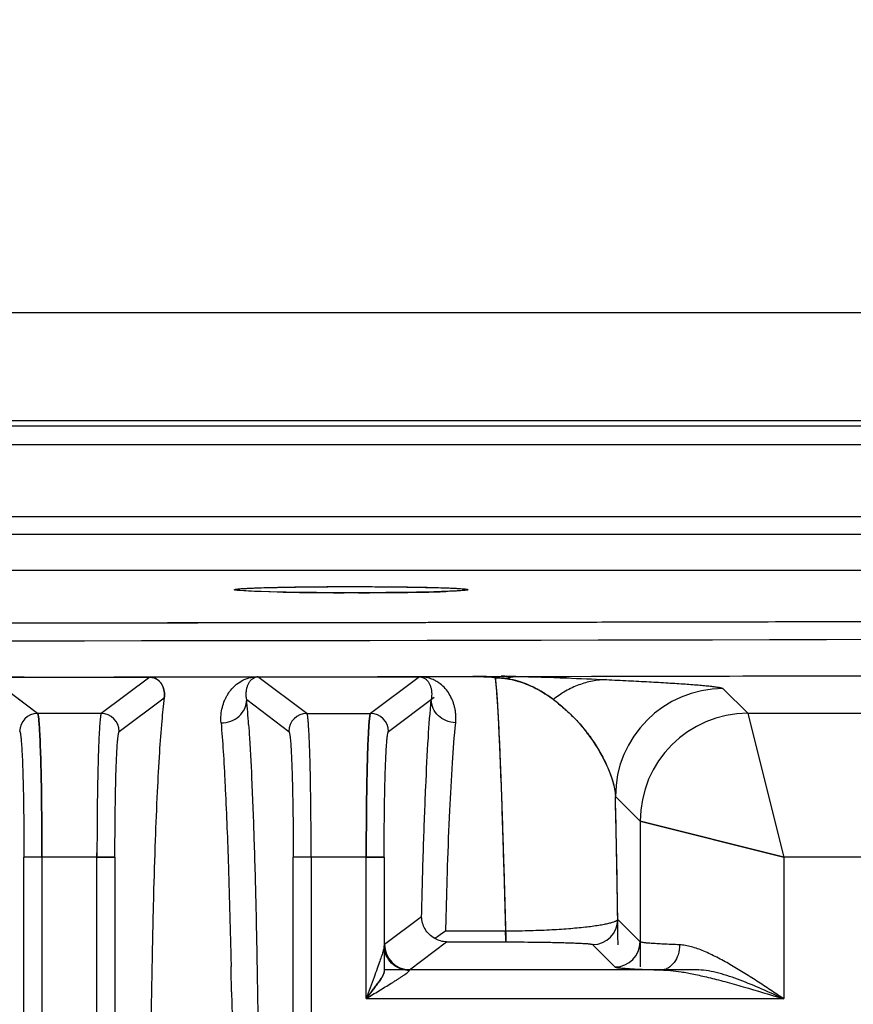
# Model space of a CAD drawing. Header units: inches. Extents: x 0 to 34, y 0 to 22.
# Tile 44 of 108: x 8.9 to 9.8, y 18.5 to 19.6. Entities that reach past the tile are written whole.
import ezdxf

# ---------------------------------------------------------------- set-up
doc = ezdxf.new("R2010")
doc.units = ezdxf.units.IN
doc.header["$LTSCALE"] = 1.87
doc.header["$MEASUREMENT"] = 0
doc.layers.get('0').update_dxf_attribs({"linetype": 'CONTINUOUS'})
doc.layers.add('DIMENSIONS', color=7, linetype='CONTINUOUS')
doc.styles.get("Standard").update_dxf_attribs({"font": 'txt', "width": 0.8})
doc.dimstyles.new('DIMSTYLE_1', dxfattribs={"dimtxt": 0.125, "dimasz": 0.18, "dimexe": 0.18, "dimexo": 0.0625, "dimgap": 0.09, "dimtad": 0, "dimtih": 1, "dimtoh": 1, "dimdec": 3, "dimzin": 4, "dimdsep": 46, "dimtxsty": 'STANDARD', "dimblk": '_FILLED', "dimblk1": '_FILLED', "dimblk2": '_FILLED', "dimcen": 0.09, "dimadec": 0, "dimazin": 0, "dimtp": 0.01, "dimtm": 0.01, "dimtfac": 1, "dimtdec": 3, "dimtofl": 0, "dimtmove": 0, "dimatfit": 3, "dimldrblk": '_FILLED', "dimfxl": 1, "dimtolj": 1, "dimtzin": 4, "dimarcsym": 0})

# ---------------------------------------------------------------- blocks, each defined once
blk = doc.blocks.new('_FILLED')
at = {"color": 0, "linetype": 'BYBLOCK'}
blk.add_solid([(0, 0), (-1, 0.1736), (-1, -0.1736)], dxfattribs=at)
blk = doc.blocks.new('*D2')
at = {"layer": 'DIMENSIONS', "color": 2, "linetype": 'CONTINUOUS'}
for p, q in [((4.4641, 19.3916), (4.4641, 20.4206)), ((11.905, 19.3916), (11.905, 20.4206)), ((4.4641, 20.2956), (7.5596, 20.2956)), ((11.905, 20.2956), (8.8096, 20.2956))]:
    blk.add_line(p, q, dxfattribs=at)
at = {"layer": 'DIMENSIONS', "color": 2, "linetype": 'CONTINUOUS', "xscale": 0.18, "yscale": 0.18, "zscale": 0.18, "rotation": 180}
blk.add_blockref('_FILLED', (4.4641, 20.2956), dxfattribs=at)
at = {"layer": 'DIMENSIONS', "color": 2, "linetype": 'CONTINUOUS', "xscale": 0.18, "yscale": 0.18, "zscale": 0.18}
blk.add_blockref('_FILLED', (11.905, 20.2956), dxfattribs=at)
at = {"layer": 'DIMENSIONS', "color": 2, "linetype": 'CONTINUOUS', "insert": (8.1846, 20.3581), "char_height": 0.125, "width": 1.125, "attachment_point": 2, "line_spacing_factor": 0.9}
blk.add_mtext('7.441{\\Ftxt.shx;\\W1.000000;\\H0.125000; }[189]', dxfattribs=at)

msp = doc.modelspace()

# ---------------------------------------------------------------- linework, layer by layer
at = {"color": 6, "linetype": 'CONTINUOUS'}
for p, q in [((11.057, 19.27), (5.3121, 19.27)), ((10.532, 19.1519), (4.1294, 19.1519)), ((10.513, 19.146), (5.8562, 19.146)), ((5.9072, 19.126), (10.4619, 19.126)), ((5.9699, 19.0468), (10.3992, 19.0468)), ((5.9741, 19.0276), (10.3951, 19.0276)), ((10.3915, 18.9878), (5.9776, 18.9878)), ((9.1877, 18.9648), (9.1692, 18.9657)), ((9.2161, 18.964), (9.1877, 18.9648)), ((9.2914, 18.9634), (9.283, 18.9634)), ((9.2988, 18.9634), (9.2914, 18.9634)), ((8.9469, 18.8311), (8.8933, 18.8708)), ((8.8933, 18.8708), (8.9323, 18.8708)), ((8.9469, 18.8311), (8.8941, 18.8708)), ((8.9323, 18.8708), (8.8941, 18.8708)), ((8.9323, 18.8708), (9.0306, 18.8708)), ((9.0698, 18.8708), (9.0167, 18.831)), ((9.1874, 18.8711), (9.0306, 18.871)), ((9.0306, 18.8709), (9.1874, 18.8711)), ((9.0698, 18.8708), (9.0306, 18.8709)), ((9.0306, 18.8708), (9.0698, 18.8708)), ((9.0698, 18.871), (9.184, 18.8711)), ((9.184, 18.8711), (9.1886, 18.8712)), ((9.2421, 18.8311), (9.1886, 18.8712)), ((9.1886, 18.8712), (9.2277, 18.8712)), ((9.1889, 18.8712), (9.2277, 18.8712)), ((9.2277, 18.8712), (9.3259, 18.8712)), ((9.3656, 18.8711), (9.312, 18.831)), ((9.3259, 18.8713), (9.4246, 18.8715)), ((9.4244, 18.8715), (9.3259, 18.8713)), ((9.3656, 18.8711), (9.3259, 18.8713)), ((9.3259, 18.8712), (9.3604, 18.8712)), ((9.3259, 18.8712), (9.3656, 18.8711)), ((9.3604, 18.8712), (9.3655, 18.8714)), ((9.3655, 18.8713), (9.4244, 18.8714)), ((9.4244, 18.8715), (9.4487, 18.8715)), ((9.4244, 18.8715), (9.4487, 18.8715)), ((9.4246, 18.8715), (9.4487, 18.8715)), ((9.4487, 18.8715), (9.4606, 18.8716)), ((9.4487, 18.8715), (9.4606, 18.8716)), ((9.4487, 18.8715), (9.4606, 18.8716)), ((9.4606, 18.8716), (9.4712, 18.8716)), ((9.4606, 18.8716), (9.4712, 18.8716)), ((9.4606, 18.8716), (9.4712, 18.8716)), ((9.4712, 18.8716), (9.4693, 18.8716)), ((9.4693, 18.8716), (9.4712, 18.8716)), ((9.7257, 18.8312), (9.6987, 18.8582)), ((9.0364, 18.8114), (9.0858, 18.8483)), ((9.1762, 18.8462), (9.2225, 18.8114)), ((9.3317, 18.8113), (9.3817, 18.8488)), ((9.0167, 18.831), (8.9469, 18.8311)), ((9.2422, 18.8311), (9.312, 18.831)), ((9.7257, 18.8312), (9.7257, 18.8311)), ((12.0764, 18.8311), (9.7258, 18.8311)), ((9.7258, 18.8311), (9.7651, 18.6737)), ((9.7258, 18.8311), (9.7651, 18.6737)), ((9.4542, 18.7761), (9.4543, 18.7747)), ((9.4543, 18.7752), (9.4543, 18.7733)), ((9.4543, 18.7744), (9.4544, 18.7724)), ((9.4543, 18.7733), (9.4545, 18.7679)), ((9.1524, 18.7543), (9.1525, 18.7528)), ((9.1819, 18.7538), (9.182, 18.7506)), ((9.6077, 18.7131), (9.5806, 18.7401)), ((9.6077, 18.7131), (9.6077, 18.5532)), ((9.7651, 18.6737), (9.6077, 18.7131)), ((9.7651, 18.6737), (9.6077, 18.7131)), ((9.6077, 18.7131), (9.7651, 18.6737)), ((8.9319, 12.5435), (8.9319, 18.6737)), ((9.0317, 18.6736), (8.9319, 18.6737)), ((8.9516, 18.6737), (8.9319, 18.6737)), ((8.9516, 18.6737), (8.9516, 12.5435)), ((9.012, 12.5436), (9.012, 18.6783)), ((9.012, 18.6736), (9.0317, 18.6736)), ((9.0317, 18.6736), (9.0317, 12.5436)), ((9.2272, 12.5435), (9.2272, 18.6737)), ((9.327, 18.6736), (9.2272, 18.6737)), ((9.2469, 18.6737), (9.2272, 18.6737)), ((9.2469, 18.6737), (9.2469, 12.5436)), ((9.3073, 18.5188), (9.3073, 18.6736)), ((9.3073, 18.6736), (9.327, 18.6736)), ((9.327, 18.6736), (9.327, 18.5477)), ((9.7651, 18.6737), (9.7651, 18.5185)), ((12.0371, 18.6737), (9.7651, 18.6737)), ((9.368, 18.6082), (9.3274, 18.5778)), ((9.6077, 18.5808), (9.5831, 18.6053)), ((9.3946, 18.5929), (9.4601, 18.5928)), ((9.3549, 18.5502), (9.3955, 18.5807)), ((9.3955, 18.5807), (9.461, 18.5807)), ((9.5556, 18.5778), (9.5801, 18.5532)), ((9.1588, 18.5639), (9.159, 18.5537)), ((9.3274, 18.5503), (9.6717, 18.5499)), ((9.6717, 18.5499), (9.3274, 18.5503)), ((9.3545, 18.5494), (9.3549, 18.5502)), ((9.1596, 18.5259), (9.1601, 18.4998)), ((9.3073, 18.5187), (9.7651, 18.5185))]:
    msp.add_line(p, q, dxfattribs=at)
for centre, radius, start, end in [((9.2814, 22.5556), 3.5921, 268.959, 269.5289), ((9.2905, 23.646), 4.6826, 269.5277, 269.9083), ((9.2919, 23.5171), 4.5537, 270.0864, 270.4903), ((9.3046, 22.2387), 3.2753, 270.4602, 271.0813), ((9.3363, 20.65), 1.6863, 271.0224, 271.8783), ((9.3565, 20.0165), 1.0524, 271.9086, 272.0652), ((8.1846, 722.7896), 703.8597, 269.6742191, 270.325781), ((8.1846, 726.3077), 707.3777, 269.7531502, 270.2468506), ((8.1846, 724.3401), 705.4298, 269.6746011, 270.3253989), ((8.1846, 724.2569), 705.3466, 269.6745627, 270.3254373), ((8.1846, 724.0787), 705.1684, 269.6744801, 270.3255193), ((8.2206, 713.2025), 694.332, 270.103199, 270.3223375), ((8.2203, 714.5102), 695.6397, 270.1030239, 270.2575666), ((9.1889, 18.8515), 0.0196, 90.0014, 94.4061), ((9.4496, 17.6105), 1.2612, 90.6544, 91.1452), ((9.4486, 17.6783), 1.1934, 90.45, 91.1637), ((9.4488, 17.6842), 1.1875, 90.6573, 91.1692), ((9.4487, 17.427), 1.4448, 89.1075, 89.7459), ((9.4475, 18.7809), 0.0894, 78.1225, 81.5705), ((9.4482, 18.7845), 0.0858, 78.0713, 81.6696), ((9.4504, 17.5979), 1.2739, 89.1499, 89.5289), ((9.6988, 18.7401), 0.1182, 90.0469, 179.9538), ((7.8017, 18.727), 1.3797, 3.8202, 4.9552), ((8.9469, 18.8114), 0.0197, 90.0065, 179.9478), ((9.0167, 18.8113), 0.0197, 0.0479, 89.8645), ((9.2422, 18.8114), 0.0197, 89.9827, 179.9477), ((9.312, 18.8113), 0.0197, 0.0474, 89.8407), ((9.7259, 18.713), 0.1182, 90.0468, 179.9579), ((-7.1783, 18.3583), 16.7632, 0.74895, 1.30537), ((-5.6849, 18.3855), 15.2696, 0.71996, 1.33079), ((-4.6542, 18.4057), 14.2387, 0.80326, 1.34575), ((9.5556, 18.6054), 0.0276, 269.9708, 359.9607), ((9.355, 18.5778), 0.0276, 180.0553, 269.8675), ((9.5801, 18.5808), 0.0276, 269.9713, 359.9596), ((-4.5994, 18.258), 13.7616, 1.1154, 1.23138)]:
    msp.add_arc(centre, radius, start, end, dxfattribs=at)
msp.add_ellipse((9.2909, 18.9667), major_axis=(0.128, 0), ratio=0.026186, dxfattribs=at)
msp.add_ellipse((8.1846, 19.3593), major_axis=(18.668, 0), ratio=0.026186, start_param=-1.501821, end_param=-1.358021, dxfattribs=at)
for points, knots in [([(9.1629, 18.9667), (9.1629, 18.9668), (9.1631, 18.9669), (9.1634, 18.967), (9.164, 18.9672), (9.1647, 18.9673), (9.1657, 18.9674), (9.1674, 18.9676), (9.1701, 18.9679), (9.1739, 18.9681), (9.1785, 18.9683), (9.1838, 18.9686), (9.1877, 18.9687), (9.1897, 18.9688)], [0, 0, 0, 0, 0.006507, 0.019629, 0.040356, 0.068855, 0.105158, 0.149251, 0.260684, 0.402623, 0.57396, 0.773491, 1, 1, 1, 1]), ([(9.1692, 18.9657), (9.1683, 18.9658), (9.1667, 18.9659), (9.1649, 18.9661), (9.1639, 18.9663), (9.1634, 18.9665), (9.1631, 18.9666), (9.1629, 18.9667), (9.1629, 18.9667)], [0, 0, 0, 0, 0.426946, 0.734978, 0.844242, 0.923802, 0.97438, 1, 1, 1, 1]), ([(9.1897, 18.9688), (9.1966, 18.969), (9.2118, 18.9694), (9.2461, 18.97), (9.2925, 18.9702), (9.3387, 18.9699), (9.3725, 18.9694), (9.3874, 18.969), (9.3941, 18.9687)], [0, 0, 0, 0, 0.101062, 0.223092, 0.503312, 0.781781, 0.901709, 1, 1, 1, 1]), ([(9.3941, 18.9687), (9.396, 18.9687), (9.3995, 18.9685), (9.4045, 18.9683), (9.4087, 18.9681), (9.4122, 18.9678), (9.415, 18.9676), (9.4168, 18.9673), (9.4179, 18.9672), (9.4184, 18.967), (9.4187, 18.9669), (9.4188, 18.9668), (9.4188, 18.9667)], [0, 0, 0, 0, 0.226905, 0.42658, 0.597864, 0.739603, 0.850793, 0.931012, 0.959466, 0.980182, 0.993346, 1, 1, 1, 1]), ([(9.4188, 18.9667), (9.4188, 18.9667), (9.4187, 18.9666), (9.4184, 18.9665), (9.4179, 18.9663), (9.4168, 18.9661), (9.415, 18.9659), (9.4123, 18.9657), (9.4089, 18.9654), (9.4047, 18.9652), (9.3998, 18.965), (9.3963, 18.9648), (9.3944, 18.9648)], [0, 0, 0, 0, 0.006682, 0.019855, 0.040571, 0.069019, 0.149214, 0.260368, 0.402072, 0.573338, 0.773029, 1, 1, 1, 1]), ([(8.9323, 18.8708), (8.9405, 18.8708), (8.9528, 18.8708), (8.9692, 18.8708), (8.9815, 18.8708), (8.9938, 18.8708), (9.0101, 18.8709), (9.0224, 18.871), (9.0306, 18.871)], [0, 0, 0, 0, 0.250021, 0.375026, 0.500029, 0.625027, 0.750021, 1, 1, 1, 1]), ([(8.9323, 18.8708), (8.9405, 18.8708), (8.9528, 18.8708), (8.9692, 18.8708), (8.9815, 18.8708), (8.9938, 18.8708), (9.0101, 18.8709), (9.0224, 18.871), (9.0306, 18.871)], [0, 0, 0, 0, 0.250021, 0.375026, 0.500029, 0.625027, 0.750022, 1, 1, 1, 1]), ([(9.0306, 18.8708), (9.0339, 18.8708), (9.0388, 18.8708), (9.0453, 18.8708), (9.0502, 18.8708), (9.0551, 18.8708), (9.0616, 18.8709), (9.0665, 18.871), (9.0698, 18.871)], [0, 0, 0, 0, 0.250007, 0.375012, 0.500017, 0.625015, 0.750011, 1, 1, 1, 1]), ([(9.0858, 18.8483), (9.0861, 18.8506), (9.086, 18.8552), (9.0844, 18.8605), (9.0823, 18.8643), (9.08, 18.8669), (9.0773, 18.8689), (9.0747, 18.8701), (9.0723, 18.8706), (9.0707, 18.8708), (9.0698, 18.8708)], [0, 0, 0, 0, 0.223637, 0.428792, 0.530709, 0.638054, 0.764323, 0.850577, 0.913016, 1, 1, 1, 1]), ([(9.0698, 18.8708), (9.0714, 18.8708), (9.0739, 18.8704), (9.0774, 18.8689), (9.0801, 18.8669), (9.0823, 18.8642), (9.0845, 18.8605), (9.086, 18.8551), (9.0861, 18.8506), (9.0858, 18.8483)], [0, 0, 0, 0, 0.153921, 0.23857, 0.363817, 0.470704, 0.572306, 0.77694, 1, 1, 1, 1]), ([(9.1481, 18.8206), (9.1479, 18.8236), (9.1479, 18.8295), (9.1493, 18.8378), (9.1514, 18.8442), (9.1536, 18.8488), (9.156, 18.8531), (9.1597, 18.8581), (9.1652, 18.8634), (9.1711, 18.8673), (9.1762, 18.8694), (9.1795, 18.8703), (9.1818, 18.8708), (9.1832, 18.871), (9.184, 18.8711)], [0, 0, 0, 0, 0.133294, 0.255769, 0.37031, 0.425618, 0.479922, 0.587178, 0.696576, 0.81789, 0.892345, 0.938387, 0.965993, 1, 1, 1, 1]), ([(9.1762, 18.8462), (9.176, 18.8476), (9.1756, 18.8504), (9.1757, 18.8544), (9.1762, 18.858), (9.1771, 18.8613), (9.1784, 18.8643), (9.1798, 18.8665), (9.1813, 18.8681), (9.1827, 18.8693), (9.1843, 18.8702), (9.1863, 18.8709), (9.1877, 18.8711), (9.1886, 18.8712)], [0, 0, 0, 0, 0.13937, 0.264946, 0.379988, 0.48705, 0.588413, 0.688296, 0.740098, 0.796318, 0.864452, 0.911599, 1, 1, 1, 1]), ([(9.2277, 18.8712), (9.2359, 18.8712), (9.2481, 18.8712), (9.2645, 18.8712), (9.2768, 18.8712), (9.2891, 18.8712), (9.3054, 18.8713), (9.3177, 18.8714), (9.3259, 18.8714)], [0, 0, 0, 0, 0.250028, 0.375036, 0.500039, 0.625037, 0.750029, 1, 1, 1, 1]), ([(9.2277, 18.8712), (9.2359, 18.8712), (9.2481, 18.8712), (9.2645, 18.8712), (9.2768, 18.8712), (9.2891, 18.8711), (9.3054, 18.8712), (9.3177, 18.8714), (9.3259, 18.8714)], [0, 0, 0, 0, 0.250028, 0.375036, 0.500039, 0.625037, 0.750029, 1, 1, 1, 1]), ([(9.3656, 18.8711), (9.3652, 18.8711), (9.3643, 18.8711), (9.3632, 18.8711), (9.3622, 18.8711), (9.3615, 18.8711), (9.361, 18.8712), (9.3606, 18.8712), (9.3605, 18.8713), (9.3605, 18.8713)], [0, 0, 0, 0, 0.229366, 0.504059, 0.650907, 0.798633, 0.923146, 0.969022, 1, 1, 1, 1]), ([(9.4054, 18.8207), (9.4055, 18.8223), (9.4057, 18.8253), (9.4056, 18.8297), (9.4051, 18.8339), (9.4043, 18.838), (9.4032, 18.8418), (9.4014, 18.8467), (9.3986, 18.8524), (9.3941, 18.8585), (9.3893, 18.863), (9.3847, 18.8661), (9.3813, 18.8679), (9.378, 18.8692), (9.3749, 18.8702), (9.3716, 18.8709), (9.3684, 18.8713), (9.3665, 18.8714), (9.3655, 18.8713)], [0, 0, 0, 0, 0.06344, 0.124218, 0.182766, 0.239373, 0.294359, 0.348047, 0.452551, 0.5557, 0.661967, 0.71956, 0.784253, 0.821695, 0.865454, 0.921348, 0.957285, 1, 1, 1, 1]), ([(9.3656, 18.8711), (9.3663, 18.8711), (9.3674, 18.871), (9.369, 18.8706), (9.3705, 18.8701), (9.3721, 18.8692), (9.3735, 18.868), (9.375, 18.8663), (9.3765, 18.8641), (9.3777, 18.8611), (9.3786, 18.8578), (9.3791, 18.8543), (9.3791, 18.8504), (9.3788, 18.8478), (9.3785, 18.8464)], [0, 0, 0, 0, 0.070356, 0.102884, 0.15142, 0.220557, 0.277347, 0.32951, 0.429107, 0.529457, 0.634412, 0.74643, 0.867352, 1, 1, 1, 1]), ([(9.4244, 18.8714), (9.4267, 18.8715), (9.4301, 18.8715), (9.4347, 18.8714), (9.4376, 18.8713), (9.4398, 18.8712), (9.4416, 18.8712), (9.4432, 18.8711), (9.4448, 18.871), (9.4462, 18.8708), (9.4475, 18.8706), (9.4483, 18.8703), (9.4487, 18.87)], [0, 0, 0, 0, 0.280685, 0.42154, 0.560807, 0.630876, 0.701368, 0.770653, 0.836719, 0.895535, 0.94228, 1, 1, 1, 1]), ([(9.4487, 18.8701), (9.447, 18.8704), (9.4432, 18.8709), (9.4351, 18.8714), (9.4289, 18.8715), (9.4246, 18.8715)], [0, 0, 0, 0, 0.220567, 0.470476, 1, 1, 1, 1]), ([(9.4487, 18.8701), (9.447, 18.8704), (9.4432, 18.8709), (9.4352, 18.8714), (9.4289, 18.8715), (9.4246, 18.8715)], [0, 0, 0, 0, 0.220563, 0.470464, 1, 1, 1, 1]), ([(9.4487, 18.8701), (9.451, 18.8702), (9.455, 18.87), (9.459, 18.8696), (9.4606, 18.8693)], [0, 0, 0, 0, 0.573895, 1, 1, 1, 1]), ([(9.4487, 18.8701), (9.451, 18.8702), (9.455, 18.87), (9.459, 18.8696), (9.4606, 18.8693)], [0, 0, 0, 0, 0.573827, 1, 1, 1, 1]), ([(9.4487, 18.8702), (9.45, 18.8701), (9.4522, 18.8701), (9.4554, 18.8699), (9.4582, 18.8697), (9.4599, 18.8694), (9.4606, 18.8693)], [0, 0, 0, 0, 0.306138, 0.575727, 0.803427, 1, 1, 1, 1]), ([(9.4487, 18.8702), (9.4493, 18.8651), (9.4504, 18.8532), (9.4517, 18.8323), (9.453, 18.8054), (9.4539, 18.7855), (9.4543, 18.7744)], [0, 0, 0, 0, 0.157975, 0.374256, 0.653767, 1, 1, 1, 1]), ([(9.4487, 18.8701), (9.4493, 18.8653), (9.4503, 18.8536), (9.4516, 18.8331), (9.453, 18.8063), (9.4538, 18.7864), (9.4543, 18.7752)], [0, 0, 0, 0, 0.154927, 0.368813, 0.648699, 1, 1, 1, 1]), ([(9.4488, 18.8698), (9.4493, 18.8649), (9.4503, 18.8534), (9.4517, 18.8331), (9.453, 18.8067), (9.4538, 18.787), (9.4542, 18.7761)], [0, 0, 0, 0, 0.156155, 0.370546, 0.649857, 1, 1, 1, 1]), ([(9.4606, 18.8693), (9.4623, 18.87), (9.4658, 18.871), (9.4694, 18.8715), (9.4712, 18.8716)], [0, 0, 0, 0, 0.506836, 1, 1, 1, 1]), ([(9.4606, 18.8693), (9.4623, 18.87), (9.4658, 18.871), (9.4694, 18.8715), (9.4712, 18.8716)], [0, 0, 0, 0, 0.506838, 1, 1, 1, 1]), ([(9.4606, 18.8693), (9.4623, 18.87), (9.4658, 18.871), (9.4694, 18.8715), (9.4712, 18.8716)], [0, 0, 0, 0, 0.506841, 1, 1, 1, 1]), ([(9.4606, 18.8693), (9.4627, 18.869), (9.4665, 18.8683), (9.4732, 18.8666), (9.4777, 18.8651), (9.4806, 18.8641)], [0, 0, 0, 0, 0.306161, 0.559577, 1, 1, 1, 1]), ([(9.5126, 18.8464), (9.5093, 18.8488), (9.501, 18.8545), (9.4857, 18.8626), (9.473, 18.8669), (9.4659, 18.8684)], [0, 0, 0, 0, 0.231702, 0.584645, 1, 1, 1, 1]), ([(9.5126, 18.8465), (9.5093, 18.8488), (9.5042, 18.8521), (9.4973, 18.8562), (9.4901, 18.8602), (9.4798, 18.8647), (9.4709, 18.8673), (9.4659, 18.8684)], [0, 0, 0, 0, 0.23294, 0.348718, 0.465085, 0.708677, 1, 1, 1, 1]), ([(9.4712, 18.8716), (9.4897, 18.8713), (9.5229, 18.8702), (9.5561, 18.8688), (9.5707, 18.8681)], [0, 0, 0, 0, 0.559156, 1, 1, 1, 1]), ([(9.4712, 18.8716), (9.4897, 18.8713), (9.5229, 18.8702), (9.5561, 18.8688), (9.5707, 18.8681)], [0, 0, 0, 0, 0.55917, 1, 1, 1, 1]), ([(9.5707, 18.8681), (9.5656, 18.868), (9.5552, 18.8669), (9.5401, 18.8627), (9.5256, 18.8559), (9.5168, 18.8498), (9.5126, 18.8464)], [0, 0, 0, 0, 0.245111, 0.492629, 0.74394, 1, 1, 1, 1]), ([(9.5707, 18.8681), (9.5788, 18.8677), (9.5943, 18.867), (9.6169, 18.8658), (9.6346, 18.8648), (9.6478, 18.864), (9.6568, 18.8634), (9.6652, 18.8628), (9.6729, 18.8621), (9.6797, 18.8615), (9.6856, 18.8609), (9.6899, 18.8603), (9.6928, 18.8599), (9.6946, 18.8596), (9.6961, 18.8592), (9.6973, 18.8589), (9.6981, 18.8586), (9.6986, 18.8584), (9.6987, 18.8582)], [0, 0, 0, 0, 0.187425, 0.363702, 0.526442, 0.601839, 0.672662, 0.738343, 0.798298, 0.851829, 0.898177, 0.936709, 0.952925, 0.967052, 0.979019, 0.988616, 0.995632, 1, 1, 1, 1]), ([(9.5707, 18.8681), (9.5788, 18.8677), (9.5943, 18.867), (9.6169, 18.8658), (9.6346, 18.8648), (9.6478, 18.864), (9.6568, 18.8634), (9.6652, 18.8628), (9.6729, 18.8621), (9.6797, 18.8615), (9.6856, 18.8609), (9.6899, 18.8603), (9.6928, 18.8599), (9.6946, 18.8596), (9.6961, 18.8592), (9.6973, 18.8589), (9.6981, 18.8586), (9.6986, 18.8584), (9.6987, 18.8582)], [0, 0, 0, 0, 0.187404, 0.363713, 0.526456, 0.60185, 0.672672, 0.738354, 0.79831, 0.851842, 0.89819, 0.936717, 0.95293, 0.967056, 0.979026, 0.988627, 0.995642, 1, 1, 1, 1]), ([(9.5707, 18.8681), (9.5788, 18.8677), (9.5943, 18.867), (9.6169, 18.8658), (9.6346, 18.8648), (9.6478, 18.864), (9.6568, 18.8634), (9.6652, 18.8628), (9.6729, 18.8621), (9.6797, 18.8615), (9.6856, 18.8609), (9.6899, 18.8603), (9.6928, 18.8599), (9.6946, 18.8596), (9.6961, 18.8592), (9.6972, 18.8589), (9.6981, 18.8586), (9.6985, 18.8584), (9.6987, 18.8582)], [0, 0, 0, 0, 0.187637, 0.363681, 0.526458, 0.601893, 0.67273, 0.738399, 0.79832, 0.851838, 0.898256, 0.936893, 0.953092, 0.967108, 0.978867, 0.988289, 0.99532, 1, 1, 1, 1]), ([(9.4806, 18.8641), (9.4864, 18.8619), (9.4948, 18.858), (9.5052, 18.8516), (9.5102, 18.8482), (9.5126, 18.8464)], [0, 0, 0, 0, 0.509879, 0.754877, 1, 1, 1, 1]), ([(9.0858, 18.8483), (9.0847, 18.8398), (9.0827, 18.8199), (9.0801, 18.7855), (9.0778, 18.742), (9.0757, 18.6893), (9.0738, 18.6282), (9.0718, 18.5342), (9.0708, 18.4606), (9.0704, 18.41)], [0, 0, 0, 0, 0.058564, 0.136665, 0.235958, 0.356679, 0.497139, 0.65393, 1, 1, 1, 1]), ([(9.1481, 18.8206), (9.1517, 18.8206), (9.159, 18.8219), (9.1682, 18.8275), (9.1746, 18.836), (9.1762, 18.8428), (9.1762, 18.8462)], [0, 0, 0, 0, 0.257903, 0.51194, 0.758994, 1, 1, 1, 1]), ([(9.368, 18.6082), (9.3686, 18.6337), (9.3699, 18.6812), (9.3723, 18.7466), (9.375, 18.8005), (9.3773, 18.8324), (9.3785, 18.8464)], [0, 0, 0, 0, 0.320817, 0.597641, 0.823999, 1, 1, 1, 1]), ([(9.4054, 18.8208), (9.4017, 18.8209), (9.3948, 18.8225), (9.3861, 18.8281), (9.3801, 18.8363), (9.3786, 18.843), (9.3785, 18.8464)], [0, 0, 0, 0, 0.268956, 0.51164, 0.74815, 1, 1, 1, 1]), ([(9.5125, 18.8465), (9.5164, 18.8434), (9.5242, 18.8368), (9.5356, 18.8262), (9.5464, 18.8143), (9.5562, 18.801), (9.5634, 18.7891), (9.5686, 18.7792), (9.5734, 18.7692), (9.5782, 18.7564), (9.5802, 18.7456), (9.5806, 18.7401)], [0, 0, 0, 0, 0.11553, 0.235506, 0.359669, 0.487796, 0.617779, 0.68264, 0.746963, 0.87372, 1, 1, 1, 1]), ([(9.5126, 18.8464), (9.5164, 18.8433), (9.5242, 18.8368), (9.5356, 18.8262), (9.5464, 18.8143), (9.5562, 18.801), (9.5634, 18.7891), (9.5686, 18.7792), (9.5734, 18.7692), (9.5782, 18.7564), (9.5802, 18.7456), (9.5806, 18.7401)], [0, 0, 0, 0, 0.115549, 0.235485, 0.359599, 0.48772, 0.617725, 0.682593, 0.746915, 0.873665, 1, 1, 1, 1]), ([(9.5126, 18.8464), (9.5165, 18.8434), (9.5244, 18.8369), (9.5357, 18.8262), (9.5462, 18.8141), (9.556, 18.8009), (9.5649, 18.7868), (9.5712, 18.7743), (9.5753, 18.7639), (9.5787, 18.7535), (9.5802, 18.7455), (9.5806, 18.7401)], [0, 0, 0, 0, 0.116096, 0.236082, 0.360005, 0.487421, 0.617134, 0.747203, 0.811631, 0.875252, 1, 1, 1, 1]), ([(8.9516, 18.6737), (8.9516, 18.6837), (8.9516, 18.7035), (8.9513, 18.7323), (8.951, 18.755), (8.9506, 18.7719), (8.9503, 18.7832), (8.9499, 18.7936), (8.9496, 18.8028), (8.9492, 18.8108), (8.9488, 18.8175), (8.9484, 18.8223), (8.9481, 18.8255), (8.9479, 18.8273), (8.9477, 18.8288), (8.9475, 18.8299), (8.9472, 18.8306), (8.9471, 18.831), (8.9469, 18.8311)], [0, 0, 0, 0, 0.191543, 0.376316, 0.546877, 0.624893, 0.697113, 0.762879, 0.821539, 0.872541, 0.915462, 0.949893, 0.963813, 0.975506, 0.984959, 0.992167, 0.997146, 1, 1, 1, 1]), ([(8.9469, 18.8311), (8.9471, 18.831), (8.9472, 18.8306), (8.9475, 18.8299), (8.9477, 18.8288), (8.9479, 18.8273), (8.9481, 18.8255), (8.9484, 18.8223), (8.9488, 18.8175), (8.9492, 18.8108), (8.9496, 18.8028), (8.9499, 18.7936), (8.9503, 18.7832), (8.9506, 18.7719), (8.951, 18.755), (8.9513, 18.7323), (8.9516, 18.7035), (8.9516, 18.6838), (8.9516, 18.6737)], [0, 0, 0, 0, 0.002854, 0.007833, 0.015041, 0.024494, 0.036187, 0.050106, 0.084536, 0.127457, 0.178458, 0.237118, 0.302883, 0.375102, 0.453118, 0.623679, 0.808454, 1, 1, 1, 1]), ([(9.0167, 18.831), (9.0166, 18.8309), (9.0164, 18.8305), (9.0162, 18.8298), (9.016, 18.8287), (9.0158, 18.8272), (9.0156, 18.8254), (9.0152, 18.8222), (9.0149, 18.8175), (9.0145, 18.8107), (9.0141, 18.8027), (9.0137, 18.7935), (9.0134, 18.7832), (9.0131, 18.7718), (9.0127, 18.755), (9.0123, 18.7322), (9.0121, 18.7035), (9.012, 18.6837), (9.012, 18.6736)], [0, 0, 0, 0, 0.002851, 0.007827, 0.015033, 0.024484, 0.036174, 0.050092, 0.084519, 0.127437, 0.178437, 0.237096, 0.302861, 0.37508, 0.453097, 0.623662, 0.808445, 1, 1, 1, 1]), ([(9.2469, 18.6737), (9.2469, 18.6837), (9.2468, 18.7035), (9.2466, 18.7323), (9.2462, 18.755), (9.2459, 18.7719), (9.2456, 18.7832), (9.2452, 18.7936), (9.2449, 18.8028), (9.2445, 18.8108), (9.2441, 18.8175), (9.2437, 18.8223), (9.2434, 18.8254), (9.2432, 18.8273), (9.243, 18.8287), (9.2427, 18.8299), (9.2425, 18.8306), (9.2423, 18.831), (9.2422, 18.8311)], [0, 0, 0, 0, 0.19154, 0.376311, 0.546871, 0.624887, 0.697106, 0.762872, 0.821532, 0.872535, 0.915457, 0.949889, 0.963809, 0.975503, 0.984957, 0.992165, 0.997145, 1, 1, 1, 1]), ([(9.2469, 18.6737), (9.2469, 18.6837), (9.2468, 18.7035), (9.2466, 18.7323), (9.2462, 18.755), (9.2459, 18.7719), (9.2456, 18.7832), (9.2452, 18.7936), (9.2449, 18.8028), (9.2445, 18.8108), (9.2441, 18.8175), (9.2437, 18.8223), (9.2434, 18.8254), (9.2432, 18.8273), (9.243, 18.8287), (9.2427, 18.8299), (9.2425, 18.8306), (9.2423, 18.831), (9.2422, 18.8311)], [0, 0, 0, 0, 0.191544, 0.376317, 0.546876, 0.624892, 0.69711, 0.762876, 0.821535, 0.872537, 0.915459, 0.94989, 0.96381, 0.975503, 0.984957, 0.992166, 0.997145, 1, 1, 1, 1]), ([(9.3073, 18.6736), (9.3073, 18.6837), (9.3074, 18.7034), (9.3076, 18.7322), (9.308, 18.7549), (9.3084, 18.7718), (9.3087, 18.7831), (9.309, 18.7935), (9.3094, 18.8027), (9.3098, 18.8107), (9.3102, 18.8174), (9.3105, 18.8222), (9.3108, 18.8253), (9.3111, 18.8272), (9.3113, 18.8286), (9.3115, 18.8298), (9.3117, 18.8305), (9.3119, 18.8309), (9.312, 18.831)], [0, 0, 0, 0, 0.191555, 0.376338, 0.546906, 0.624925, 0.697145, 0.762911, 0.821569, 0.872568, 0.915486, 0.949912, 0.963829, 0.975519, 0.984969, 0.992174, 0.997149, 1, 1, 1, 1]), ([(9.312, 18.831), (9.3119, 18.8309), (9.3117, 18.8305), (9.3115, 18.8298), (9.3113, 18.8286), (9.3111, 18.8272), (9.3108, 18.8253), (9.3105, 18.8222), (9.3102, 18.8174), (9.3098, 18.8107), (9.3094, 18.8027), (9.309, 18.7935), (9.3087, 18.7831), (9.3084, 18.7718), (9.308, 18.7549), (9.3076, 18.7322), (9.3074, 18.7034), (9.3073, 18.6837), (9.3073, 18.6736)], [0, 0, 0, 0, 0.002851, 0.007826, 0.015031, 0.024482, 0.036172, 0.050089, 0.084516, 0.127434, 0.178433, 0.237091, 0.302856, 0.375076, 0.453093, 0.623659, 0.808444, 1, 1, 1, 1]), ([(8.9273, 18.8114), (8.9274, 18.8113), (8.9275, 18.811), (8.9278, 18.8103), (8.928, 18.8093), (8.9282, 18.808), (8.9284, 18.8065), (8.9287, 18.8037), (8.9291, 18.7996), (8.9295, 18.7937), (8.9299, 18.7867), (8.9303, 18.7786), (8.9306, 18.7696), (8.9309, 18.7596), (8.9313, 18.7449), (8.9316, 18.725), (8.9319, 18.6998), (8.9319, 18.6825), (8.9319, 18.6737)], [0, 0, 0, 0, 0.003188, 0.008332, 0.015566, 0.024948, 0.036519, 0.05031, 0.0846, 0.127534, 0.178611, 0.237321, 0.303085, 0.375274, 0.453258, 0.623775, 0.808509, 1, 1, 1, 1]), ([(8.9273, 18.8114), (8.9274, 18.8113), (8.9275, 18.811), (8.9278, 18.8103), (8.928, 18.8093), (8.9282, 18.808), (8.9284, 18.8065), (8.9287, 18.8037), (8.9291, 18.7996), (8.9295, 18.7937), (8.9299, 18.7867), (8.9303, 18.7786), (8.9306, 18.7696), (8.9309, 18.7596), (8.9313, 18.7449), (8.9316, 18.7249), (8.9319, 18.6998), (8.9319, 18.6825), (8.9319, 18.6737)], [0, 0, 0, 0, 0.003197, 0.008351, 0.015592, 0.024982, 0.036559, 0.050354, 0.084649, 0.127582, 0.178657, 0.237362, 0.303123, 0.375309, 0.453288, 0.623795, 0.808518, 1, 1, 1, 1]), ([(9.0317, 18.6736), (9.0317, 18.6824), (9.0318, 18.6997), (9.032, 18.7249), (9.0324, 18.7448), (9.0327, 18.7596), (9.033, 18.7695), (9.0334, 18.7785), (9.0337, 18.7866), (9.0341, 18.7936), (9.0345, 18.7995), (9.0349, 18.8037), (9.0352, 18.8064), (9.0354, 18.808), (9.0357, 18.8092), (9.0359, 18.8102), (9.0361, 18.8109), (9.0363, 18.8113), (9.0364, 18.8114)], [0, 0, 0, 0, 0.191504, 0.376249, 0.546771, 0.624756, 0.696947, 0.762711, 0.821419, 0.872493, 0.915424, 0.94971, 0.963498, 0.975066, 0.984446, 0.991676, 0.996816, 1, 1, 1, 1]), ([(9.1481, 18.8206), (9.149, 18.8103), (9.1506, 18.7882), (9.1518, 18.7661), (9.1524, 18.7543)], [0, 0, 0, 0, 0.467283, 1, 1, 1, 1]), ([(9.1783, 18.819), (9.1787, 18.8141), (9.1801, 18.7925), (9.1811, 18.7707), (9.1819, 18.7538)], [0, 0, 0, 0, 0.221783, 1, 1, 1, 1]), ([(9.2225, 18.8114), (9.2226, 18.8113), (9.2228, 18.811), (9.223, 18.8103), (9.2232, 18.8093), (9.2235, 18.808), (9.2237, 18.8065), (9.224, 18.8037), (9.2244, 18.7996), (9.2248, 18.7937), (9.2252, 18.7867), (9.2255, 18.7786), (9.2259, 18.7695), (9.2262, 18.7596), (9.2265, 18.7449), (9.2269, 18.7249), (9.2272, 18.6998), (9.2272, 18.6825), (9.2272, 18.6737)], [0, 0, 0, 0, 0.003189, 0.008334, 0.015568, 0.024951, 0.036522, 0.050313, 0.084605, 0.127539, 0.178617, 0.237326, 0.30309, 0.37528, 0.453263, 0.623779, 0.808511, 1, 1, 1, 1]), ([(9.2225, 18.8114), (9.2226, 18.8113), (9.2228, 18.811), (9.223, 18.8103), (9.2232, 18.8093), (9.2235, 18.808), (9.2237, 18.8065), (9.224, 18.8037), (9.2244, 18.7996), (9.2248, 18.7937), (9.2252, 18.7867), (9.2255, 18.7786), (9.2259, 18.7695), (9.2262, 18.7596), (9.2265, 18.7449), (9.2269, 18.7249), (9.2272, 18.6998), (9.2272, 18.6825), (9.2272, 18.6737)], [0, 0, 0, 0, 0.003198, 0.008352, 0.015594, 0.024985, 0.036562, 0.050358, 0.084653, 0.127587, 0.178662, 0.237368, 0.303128, 0.375314, 0.453293, 0.623799, 0.80852, 1, 1, 1, 1]), ([(9.327, 18.6736), (9.327, 18.6824), (9.327, 18.6997), (9.3273, 18.7249), (9.3276, 18.7448), (9.328, 18.7595), (9.3283, 18.7695), (9.3286, 18.7785), (9.329, 18.7866), (9.3294, 18.7936), (9.3298, 18.7995), (9.3302, 18.8036), (9.3305, 18.8064), (9.3307, 18.8079), (9.3309, 18.8092), (9.3312, 18.8102), (9.3314, 18.8109), (9.3315, 18.8112), (9.3317, 18.8113)], [0, 0, 0, 0, 0.191505, 0.376252, 0.546776, 0.624761, 0.696952, 0.762716, 0.821424, 0.872498, 0.915428, 0.949714, 0.963501, 0.975069, 0.984448, 0.991677, 0.996817, 1, 1, 1, 1]), ([(9.3946, 18.5929), (9.3952, 18.6166), (9.3963, 18.6605), (9.3987, 18.7218), (9.4015, 18.7741), (9.4039, 18.8062), (9.4054, 18.8208)], [0, 0, 0, 0, 0.311336, 0.577869, 0.806686, 1, 1, 1, 1]), ([(9.4543, 18.7747), (9.4554, 18.7464), (9.4575, 18.6819), (9.4594, 18.6173), (9.4604, 18.581)], [0, 0, 0, 0, 0.437916, 1, 1, 1, 1]), ([(9.4544, 18.7724), (9.4554, 18.746), (9.4574, 18.6861), (9.4592, 18.6263), (9.4601, 18.5928)], [0, 0, 0, 0, 0.441417, 1, 1, 1, 1]), ([(9.4545, 18.7679), (9.4556, 18.7404), (9.4577, 18.6781), (9.4595, 18.6158), (9.4604, 18.581)], [0, 0, 0, 0, 0.442115, 1, 1, 1, 1]), ([(9.1525, 18.7528), (9.1539, 18.7249), (9.1564, 18.662), (9.158, 18.599), (9.1588, 18.5639)], [0, 0, 0, 0, 0.443116, 1, 1, 1, 1]), ([(9.182, 18.7506), (9.183, 18.7284), (9.1847, 18.6803), (9.1867, 18.6036), (9.1882, 18.5188), (9.189, 18.4598), (9.1893, 18.4294)], [0, 0, 0, 0, 0.208077, 0.449398, 0.716117, 1, 1, 1, 1]), ([(9.3825, 18.5845), (9.3803, 18.5858), (9.3762, 18.5888), (9.3716, 18.5946), (9.3688, 18.6012), (9.3681, 18.6059), (9.368, 18.6082)], [0, 0, 0, 0, 0.261873, 0.514494, 0.759265, 1, 1, 1, 1]), ([(9.46, 18.5928), (9.4682, 18.5928), (9.4843, 18.593), (9.5074, 18.5938), (9.5284, 18.5952), (9.5465, 18.5968), (9.5596, 18.5985), (9.5681, 18.6), (9.5731, 18.601), (9.5771, 18.6021), (9.5798, 18.6029), (9.5814, 18.6037), (9.5824, 18.6043), (9.583, 18.6049), (9.5831, 18.6053)], [0, 0, 0, 0, 0.197018, 0.385763, 0.556856, 0.704179, 0.823858, 0.872505, 0.91343, 0.946477, 0.971623, 0.981299, 0.989133, 1, 1, 1, 1]), ([(9.3946, 18.5929), (9.3926, 18.5913), (9.3887, 18.5884), (9.3845, 18.5857), (9.3824, 18.5846)], [0, 0, 0, 0, 0.522082, 1, 1, 1, 1]), ([(9.3955, 18.5807), (9.3933, 18.5807), (9.3887, 18.5814), (9.3844, 18.5834), (9.3824, 18.5846)], [0, 0, 0, 0, 0.490157, 1, 1, 1, 1]), ([(9.461, 18.5807), (9.4609, 18.5807), (9.4609, 18.5808), (9.4608, 18.581), (9.4607, 18.5813), (9.4606, 18.582), (9.4605, 18.583), (9.4604, 18.5845), (9.4603, 18.5862), (9.4602, 18.5882), (9.4601, 18.5904), (9.4601, 18.592), (9.46, 18.5928)], [0, 0, 0, 0, 0.010425, 0.02909, 0.056346, 0.09202, 0.186914, 0.309893, 0.456103, 0.619542, 0.79814, 1, 1, 1, 1]), ([(9.327, 18.5762), (9.3269, 18.5755), (9.3266, 18.5736), (9.3256, 18.5701), (9.3241, 18.5653), (9.322, 18.559), (9.3192, 18.5509), (9.3142, 18.5374), (9.3102, 18.5265), (9.3073, 18.5188)], [0, 0, 0, 0, 0.037443, 0.095231, 0.176961, 0.286369, 0.426032, 0.595859, 1, 1, 1, 1]), ([(9.3545, 18.5494), (9.3526, 18.5494), (9.3488, 18.5498), (9.342, 18.552), (9.3347, 18.5569), (9.3296, 18.5641), (9.3274, 18.5707), (9.327, 18.5744), (9.327, 18.5762)], [0, 0, 0, 0, 0.133915, 0.264352, 0.504167, 0.741729, 0.869446, 1, 1, 1, 1]), ([(9.461, 18.5807), (9.4663, 18.5807), (9.4767, 18.5806), (9.4924, 18.5805), (9.5052, 18.5803), (9.5152, 18.5801), (9.5223, 18.5799), (9.5291, 18.5797), (9.5353, 18.5795), (9.5408, 18.5793), (9.5456, 18.579), (9.5491, 18.5788), (9.5514, 18.5786), (9.5527, 18.5784), (9.5538, 18.5783), (9.5546, 18.5781), (9.5552, 18.578), (9.5555, 18.5779), (9.5556, 18.5778)], [0, 0, 0, 0, 0.166304, 0.332254, 0.495059, 0.573651, 0.649274, 0.720705, 0.786681, 0.845872, 0.896917, 0.93866, 0.955713, 0.97009, 0.981723, 0.990556, 0.996606, 1, 1, 1, 1]), ([(9.651, 18.5775), (9.6479, 18.5776), (9.6419, 18.5778), (9.6335, 18.5782), (9.6262, 18.5786), (9.6201, 18.579), (9.6157, 18.5793), (9.6129, 18.5796), (9.6112, 18.5798), (9.6099, 18.5801), (9.6088, 18.5803), (9.6082, 18.5805), (9.6078, 18.5806), (9.6077, 18.5808)], [0, 0, 0, 0, 0.217288, 0.411137, 0.579551, 0.720927, 0.834273, 0.88015, 0.918709, 0.949918, 0.973773, 0.990345, 1, 1, 1, 1]), ([(9.651, 18.5775), (9.651, 18.5738), (9.6499, 18.567), (9.6463, 18.5594), (9.6423, 18.5549), (9.639, 18.5522), (9.6352, 18.5504), (9.6324, 18.55), (9.631, 18.5499)], [0, 0, 0, 0, 0.29556, 0.548981, 0.662798, 0.776757, 0.889169, 1, 1, 1, 1]), ([(9.7651, 18.5183), (9.7602, 18.5216), (9.7504, 18.5281), (9.7356, 18.5378), (9.7209, 18.5471), (9.7064, 18.5559), (9.6921, 18.5638), (9.6801, 18.5695), (9.6708, 18.5732), (9.664, 18.5754), (9.6575, 18.5769), (9.6531, 18.5774), (9.651, 18.5775)], [0, 0, 0, 0, 0.137112, 0.273394, 0.40784, 0.539352, 0.666468, 0.78725, 0.844531, 0.899281, 0.95119, 1, 1, 1, 1]), ([(9.5801, 18.5532), (9.5802, 18.5532), (9.5803, 18.5531), (9.5807, 18.5529), (9.5815, 18.5527), (9.5827, 18.5525), (9.5842, 18.5523), (9.5862, 18.5521), (9.5885, 18.5519), (9.5912, 18.5517), (9.5956, 18.5514), (9.6019, 18.551), (9.6104, 18.5506), (9.6203, 18.5503), (9.6273, 18.55), (9.631, 18.5499)], [0, 0, 0, 0, 0.003834, 0.009346, 0.02576, 0.049536, 0.080707, 0.119255, 0.165141, 0.218274, 0.278541, 0.420011, 0.588553, 0.782551, 1, 1, 1, 1]), ([(9.3073, 18.5188), (9.3096, 18.5202), (9.3143, 18.5229), (9.3212, 18.5271), (9.328, 18.5312), (9.3336, 18.5346), (9.338, 18.5373), (9.3412, 18.5393), (9.3442, 18.5413), (9.3471, 18.5432), (9.3497, 18.545), (9.3516, 18.5464), (9.3529, 18.5475), (9.3536, 18.5482), (9.3542, 18.5488), (9.3544, 18.5492), (9.3545, 18.5494)], [0, 0, 0, 0, 0.144105, 0.287526, 0.429395, 0.568514, 0.636452, 0.702831, 0.767044, 0.828235, 0.88507, 0.935199, 0.956674, 0.974964, 0.989521, 1, 1, 1, 1]), ([(9.327, 18.5477), (9.3269, 18.5473), (9.3267, 18.5465), (9.326, 18.5446), (9.3246, 18.5419), (9.3224, 18.5385), (9.3197, 18.5348), (9.3168, 18.531), (9.3126, 18.5256), (9.3094, 18.5215), (9.3073, 18.5187)], [0, 0, 0, 0, 0.033017, 0.07313, 0.171225, 0.288222, 0.418347, 0.557281, 0.701979, 1, 1, 1, 1]), ([(9.3073, 18.5188), (9.3095, 18.5215), (9.3127, 18.5256), (9.3168, 18.531), (9.3197, 18.5349), (9.3224, 18.5386), (9.3246, 18.5419), (9.326, 18.5446), (9.3267, 18.5465), (9.3269, 18.5473), (9.327, 18.5477)], [0, 0, 0, 0, 0.298087, 0.442794, 0.581726, 0.711826, 0.828812, 0.926894, 0.96686, 1, 1, 1, 1]), ([(9.631, 18.5499), (9.6343, 18.5499), (9.6415, 18.5494), (9.6533, 18.5479), (9.6672, 18.5453), (9.6832, 18.5417), (9.7013, 18.537), (9.7289, 18.5292), (9.7504, 18.5228), (9.7651, 18.5183)], [0, 0, 0, 0, 0.071404, 0.15687, 0.258351, 0.377179, 0.513334, 0.665284, 1, 1, 1, 1]), ([(9.7651, 18.5183), (9.7571, 18.5219), (9.7413, 18.529), (9.7215, 18.5373), (9.7057, 18.5429), (9.6941, 18.5464), (9.6829, 18.549), (9.6754, 18.5498), (9.6717, 18.5499)], [0, 0, 0, 0, 0.265293, 0.525087, 0.650957, 0.772817, 0.889536, 1, 1, 1, 1])]:
    msp.add_open_spline(points, degree=3, knots=knots, dxfattribs=at)

# ---------------------------------------------------------------- dimensions: what is measured, and where the dimension line sits
at = {"layer": 'DIMENSIONS', "color": 2, "linetype": 'CONTINUOUS'}
dim = msp.add_linear_dim(base=(11.905, 20.2956), p1=(4.4641, 19.3916), p2=(11.905, 19.3916), dimstyle='DIMSTYLE_1', dxfattribs=at)
dim.commit()
dim.dimension.update_dxf_attribs({"geometry": '*D2', "text_midpoint": (8.0346, 20.2956), "dimtype": 160})

doc.saveas('drawing.dxf')
